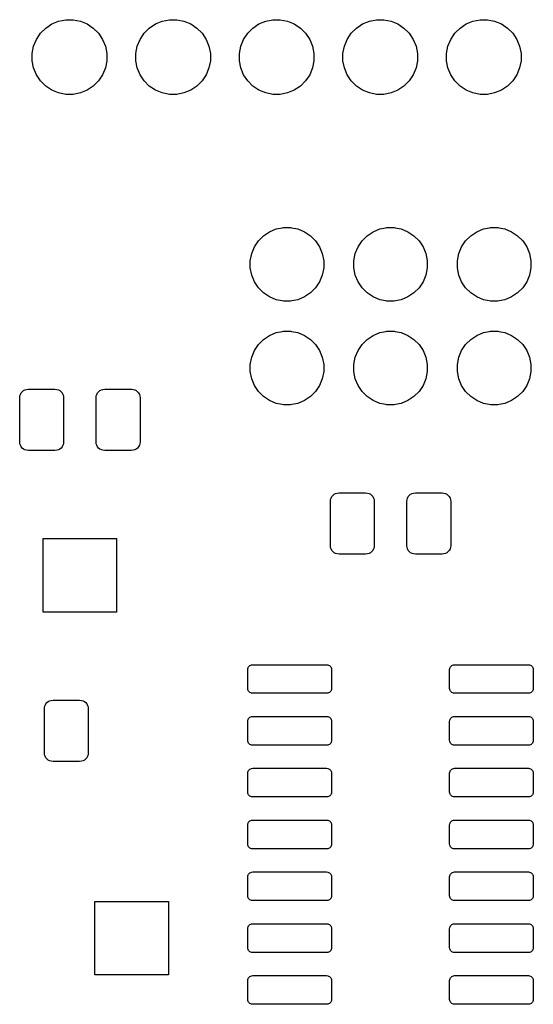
# Model space of a CAD drawing. Extents: x 4.66 to 8.46, y -5.32 to -3.29.
# Tile 4 of 10: x 5.59 to 6.09, y -4.26 to -3.31. Entities that reach past the tile are written whole.
import ezdxf

# ---------------------------------------------------------------- set-up
doc = ezdxf.new("R2010")
doc.units = 0
doc.header["$MEASUREMENT"] = 0
doc.layers.add('BLACK', color=7, linetype='CONTINUOUS')

msp = doc.modelspace()

# ---------------------------------------------------------------- linework, layer by layer
at = {"layer": 'BLACK', "linetype": 'CONTINUOUS'}
for p, q in [((5.6295, -3.31538), (5.63645, -3.31399)), ((5.63645, -3.31399), (5.64355, -3.31399)), ((5.64355, -3.31399), (5.6505, -3.31538)), ((5.7295, -3.31538), (5.73645, -3.31399)), ((5.73645, -3.31399), (5.74355, -3.31399)), ((5.74355, -3.31399), (5.7505, -3.31538)), ((5.8295, -3.31538), (5.83645, -3.31399)), ((5.83645, -3.31399), (5.84355, -3.31399)), ((5.84355, -3.31399), (5.8505, -3.31538)), ((5.9295, -3.31538), (5.93645, -3.31399)), ((5.93645, -3.31399), (5.94355, -3.31399)), ((5.94355, -3.31399), (5.9505, -3.31538)), ((6.0295, -3.31538), (6.03645, -3.31399)), ((6.03645, -3.31399), (6.04355, -3.31399)), ((6.04355, -3.31399), (6.0505, -3.31538)), ((5.61203, -3.32705), (5.61705, -3.32203)), ((5.61705, -3.32203), (5.62294, -3.31809)), ((5.62294, -3.31809), (5.6295, -3.31538)), ((5.6505, -3.31538), (5.65706, -3.31809)), ((5.65706, -3.31809), (5.66295, -3.32203)), ((5.66295, -3.32203), (5.66797, -3.32705)), ((5.71203, -3.32705), (5.71705, -3.32203)), ((5.71705, -3.32203), (5.72294, -3.31809)), ((5.72294, -3.31809), (5.7295, -3.31538)), ((5.7505, -3.31538), (5.75706, -3.31809)), ((5.75706, -3.31809), (5.76295, -3.32203)), ((5.76295, -3.32203), (5.76797, -3.32705)), ((5.81203, -3.32705), (5.81705, -3.32203)), ((5.81705, -3.32203), (5.82294, -3.31809)), ((5.82294, -3.31809), (5.8295, -3.31538)), ((5.8505, -3.31538), (5.85706, -3.31809)), ((5.85706, -3.31809), (5.86295, -3.32203)), ((5.86295, -3.32203), (5.86797, -3.32705)), ((5.91203, -3.32705), (5.91705, -3.32203)), ((5.91705, -3.32203), (5.92294, -3.31809)), ((5.92294, -3.31809), (5.9295, -3.31538)), ((5.9505, -3.31538), (5.95706, -3.31809)), ((5.95706, -3.31809), (5.96295, -3.32203)), ((5.96295, -3.32203), (5.96797, -3.32705)), ((6.01203, -3.32705), (6.01705, -3.32203)), ((6.01705, -3.32203), (6.02294, -3.31809)), ((6.02294, -3.31809), (6.0295, -3.31538)), ((6.0505, -3.31538), (6.05706, -3.31809)), ((6.05706, -3.31809), (6.06295, -3.32203)), ((6.06295, -3.32203), (6.06797, -3.32705)), ((5.60538, -3.3395), (5.60809, -3.33294)), ((5.60809, -3.33294), (5.61203, -3.32705)), ((5.66797, -3.32705), (5.67191, -3.33294)), ((5.67191, -3.33294), (5.67462, -3.3395)), ((5.70538, -3.3395), (5.70809, -3.33294)), ((5.70809, -3.33294), (5.71203, -3.32705)), ((5.76797, -3.32705), (5.77191, -3.33294)), ((5.77191, -3.33294), (5.77462, -3.3395)), ((5.80538, -3.3395), (5.80809, -3.33294)), ((5.80809, -3.33294), (5.81203, -3.32705)), ((5.86797, -3.32705), (5.87191, -3.33294)), ((5.87191, -3.33294), (5.87462, -3.3395)), ((5.90538, -3.3395), (5.90809, -3.33294)), ((5.90809, -3.33294), (5.91203, -3.32705)), ((5.96797, -3.32705), (5.97191, -3.33294)), ((5.97191, -3.33294), (5.97462, -3.3395)), ((6.00538, -3.3395), (6.00809, -3.33294)), ((6.00809, -3.33294), (6.01203, -3.32705)), ((6.06797, -3.32705), (6.07191, -3.33294)), ((6.07191, -3.33294), (6.07462, -3.3395)), ((5.60399, -3.34645), (5.60538, -3.3395)), ((5.67462, -3.3395), (5.67601, -3.34645)), ((5.70399, -3.34645), (5.70538, -3.3395)), ((5.77462, -3.3395), (5.77601, -3.34645)), ((5.80399, -3.34645), (5.80538, -3.3395)), ((5.87462, -3.3395), (5.87601, -3.34645)), ((5.90399, -3.34645), (5.90538, -3.3395)), ((5.97462, -3.3395), (5.97601, -3.34645)), ((6.00399, -3.34645), (6.00538, -3.3395)), ((6.07462, -3.3395), (6.07601, -3.34645)), ((5.60399, -3.35355), (5.60399, -3.34645)), ((5.67601, -3.34645), (5.67601, -3.35355)), ((5.70399, -3.35355), (5.70399, -3.34645)), ((5.77601, -3.34645), (5.77601, -3.35355)), ((5.80399, -3.35355), (5.80399, -3.34645)), ((5.87601, -3.34645), (5.87601, -3.35355)), ((5.90399, -3.35355), (5.90399, -3.34645)), ((5.97601, -3.34645), (5.97601, -3.35355)), ((6.00399, -3.35355), (6.00399, -3.34645)), ((6.07601, -3.34645), (6.07601, -3.35355)), ((5.60538, -3.3605), (5.60399, -3.35355)), ((5.60809, -3.36706), (5.60538, -3.3605)), ((5.67462, -3.3605), (5.67191, -3.36706)), ((5.67601, -3.35355), (5.67462, -3.3605)), ((5.70538, -3.3605), (5.70399, -3.35355)), ((5.70809, -3.36706), (5.70538, -3.3605)), ((5.77462, -3.3605), (5.77191, -3.36706)), ((5.77601, -3.35355), (5.77462, -3.3605)), ((5.80538, -3.3605), (5.80399, -3.35355)), ((5.80809, -3.36706), (5.80538, -3.3605)), ((5.87462, -3.3605), (5.87191, -3.36706)), ((5.87601, -3.35355), (5.87462, -3.3605)), ((5.90538, -3.3605), (5.90399, -3.35355)), ((5.90809, -3.36706), (5.90538, -3.3605)), ((5.97462, -3.3605), (5.97191, -3.36706)), ((5.97601, -3.35355), (5.97462, -3.3605)), ((6.00538, -3.3605), (6.00399, -3.35355)), ((6.00809, -3.36706), (6.00538, -3.3605)), ((6.07462, -3.3605), (6.07191, -3.36706)), ((6.07601, -3.35355), (6.07462, -3.3605)), ((5.61203, -3.37295), (5.60809, -3.36706)), ((5.67191, -3.36706), (5.66797, -3.37295)), ((5.71203, -3.37295), (5.70809, -3.36706)), ((5.77191, -3.36706), (5.76797, -3.37295)), ((5.81203, -3.37295), (5.80809, -3.36706)), ((5.87191, -3.36706), (5.86797, -3.37295)), ((5.91203, -3.37295), (5.90809, -3.36706)), ((5.97191, -3.36706), (5.96797, -3.37295)), ((6.01203, -3.37295), (6.00809, -3.36706)), ((6.07191, -3.36706), (6.06797, -3.37295)), ((5.61705, -3.37797), (5.61203, -3.37295)), ((5.62294, -3.38191), (5.61705, -3.37797)), ((5.66295, -3.37797), (5.65706, -3.38191)), ((5.66797, -3.37295), (5.66295, -3.37797)), ((5.71705, -3.37797), (5.71203, -3.37295)), ((5.72294, -3.38191), (5.71705, -3.37797)), ((5.76295, -3.37797), (5.75706, -3.38191)), ((5.76797, -3.37295), (5.76295, -3.37797)), ((5.81705, -3.37797), (5.81203, -3.37295)), ((5.82294, -3.38191), (5.81705, -3.37797)), ((5.86295, -3.37797), (5.85706, -3.38191)), ((5.86797, -3.37295), (5.86295, -3.37797)), ((5.91705, -3.37797), (5.91203, -3.37295)), ((5.92294, -3.38191), (5.91705, -3.37797)), ((5.96295, -3.37797), (5.95706, -3.38191)), ((5.96797, -3.37295), (5.96295, -3.37797)), ((6.01705, -3.37797), (6.01203, -3.37295)), ((6.02294, -3.38191), (6.01705, -3.37797)), ((6.06295, -3.37797), (6.05706, -3.38191)), ((6.06797, -3.37295), (6.06295, -3.37797)), ((5.6295, -3.38462), (5.62294, -3.38191)), ((5.63645, -3.38601), (5.6295, -3.38462)), ((5.64355, -3.38601), (5.63645, -3.38601)), ((5.6505, -3.38462), (5.64355, -3.38601)), ((5.65706, -3.38191), (5.6505, -3.38462)), ((5.7295, -3.38462), (5.72294, -3.38191)), ((5.73645, -3.38601), (5.7295, -3.38462)), ((5.74355, -3.38601), (5.73645, -3.38601)), ((5.7505, -3.38462), (5.74355, -3.38601)), ((5.75706, -3.38191), (5.7505, -3.38462)), ((5.8295, -3.38462), (5.82294, -3.38191)), ((5.83645, -3.38601), (5.8295, -3.38462)), ((5.84355, -3.38601), (5.83645, -3.38601)), ((5.8505, -3.38462), (5.84355, -3.38601)), ((5.85706, -3.38191), (5.8505, -3.38462)), ((5.9295, -3.38462), (5.92294, -3.38191)), ((5.93645, -3.38601), (5.9295, -3.38462)), ((5.94355, -3.38601), (5.93645, -3.38601)), ((5.9505, -3.38462), (5.94355, -3.38601)), ((5.95706, -3.38191), (5.9505, -3.38462)), ((6.0295, -3.38462), (6.02294, -3.38191)), ((6.03645, -3.38601), (6.0295, -3.38462)), ((6.04355, -3.38601), (6.03645, -3.38601)), ((6.0505, -3.38462), (6.04355, -3.38601)), ((6.05706, -3.38191), (6.0505, -3.38462)), ((5.82245, -3.52739), (5.82739, -3.52245)), ((5.82739, -3.52245), (5.8332, -3.51856)), ((5.8332, -3.51856), (5.83965, -3.51589)), ((5.83965, -3.51589), (5.84553, -3.51472)), ((5.84553, -3.51472), (5.84651, -3.51453)), ((5.84651, -3.51453), (5.85349, -3.51453)), ((5.85349, -3.51453), (5.85447, -3.51472)), ((5.85447, -3.51472), (5.86035, -3.51589)), ((5.86035, -3.51589), (5.8668, -3.51856)), ((5.8668, -3.51856), (5.87261, -3.52245)), ((5.87261, -3.52245), (5.87755, -3.52739)), ((5.92245, -3.52739), (5.92739, -3.52245)), ((5.92739, -3.52245), (5.9332, -3.51856)), ((5.9332, -3.51856), (5.93965, -3.51589)), ((5.93965, -3.51589), (5.94553, -3.51472)), ((5.94553, -3.51472), (5.94651, -3.51453)), ((5.94651, -3.51453), (5.95349, -3.51453)), ((5.95349, -3.51453), (5.95447, -3.51472)), ((5.95447, -3.51472), (5.96035, -3.51589)), ((5.96035, -3.51589), (5.9668, -3.51856)), ((5.9668, -3.51856), (5.97261, -3.52245)), ((5.97261, -3.52245), (5.97755, -3.52739)), ((6.02245, -3.52739), (6.02739, -3.52245)), ((6.02739, -3.52245), (6.0332, -3.51856)), ((6.0332, -3.51856), (6.03965, -3.51589)), ((6.03965, -3.51589), (6.04553, -3.51472)), ((6.04553, -3.51472), (6.04651, -3.51453)), ((6.04651, -3.51453), (6.05349, -3.51453)), ((6.05349, -3.51453), (6.05447, -3.51472)), ((6.05447, -3.51472), (6.06035, -3.51589)), ((6.06035, -3.51589), (6.0668, -3.51856)), ((6.0668, -3.51856), (6.07261, -3.52245)), ((6.07261, -3.52245), (6.07755, -3.52739)), ((5.81589, -3.53965), (5.81856, -3.5332)), ((5.81856, -3.5332), (5.82245, -3.52739)), ((5.87755, -3.52739), (5.88144, -3.5332)), ((5.88144, -3.5332), (5.88411, -3.53965)), ((5.91589, -3.53965), (5.91856, -3.5332)), ((5.91856, -3.5332), (5.92245, -3.52739)), ((5.97755, -3.52739), (5.98144, -3.5332)), ((5.98144, -3.5332), (5.98411, -3.53965)), ((6.01589, -3.53965), (6.01856, -3.5332)), ((6.01856, -3.5332), (6.02245, -3.52739)), ((6.07755, -3.52739), (6.08144, -3.5332)), ((6.08144, -3.5332), (6.08411, -3.53965)), ((5.81453, -3.54651), (5.81589, -3.53965)), ((5.88411, -3.53965), (5.88547, -3.54651)), ((5.91453, -3.54651), (5.91589, -3.53965)), ((5.98411, -3.53965), (5.98547, -3.54651)), ((6.01453, -3.54651), (6.01589, -3.53965)), ((6.08411, -3.53965), (6.08547, -3.54651)), ((5.81453, -3.55349), (5.81453, -3.54651)), ((5.88547, -3.54651), (5.88547, -3.55349)), ((5.91453, -3.55349), (5.91453, -3.54651)), ((5.98547, -3.54651), (5.98547, -3.55349)), ((6.01453, -3.55349), (6.01453, -3.54651)), ((6.08547, -3.54651), (6.08547, -3.55349)), ((5.81589, -3.56035), (5.81453, -3.55349)), ((5.81856, -3.5668), (5.81589, -3.56035)), ((5.88411, -3.56035), (5.88144, -3.5668)), ((5.88547, -3.55349), (5.88411, -3.56035)), ((5.91589, -3.56035), (5.91453, -3.55349)), ((5.91856, -3.5668), (5.91589, -3.56035)), ((5.98411, -3.56035), (5.98144, -3.5668)), ((5.98547, -3.55349), (5.98411, -3.56035)), ((6.01589, -3.56035), (6.01453, -3.55349)), ((6.01856, -3.5668), (6.01589, -3.56035)), ((6.08411, -3.56035), (6.08144, -3.5668)), ((6.08547, -3.55349), (6.08411, -3.56035)), ((5.82245, -3.57261), (5.81856, -3.5668)), ((5.88144, -3.5668), (5.87755, -3.57261)), ((5.92245, -3.57261), (5.91856, -3.5668)), ((5.98144, -3.5668), (5.97755, -3.57261)), ((6.02245, -3.57261), (6.01856, -3.5668)), ((6.08144, -3.5668), (6.07755, -3.57261)), ((5.82739, -3.57755), (5.82245, -3.57261)), ((5.8332, -3.58144), (5.82739, -3.57755)), ((5.87261, -3.57755), (5.8668, -3.58144)), ((5.87755, -3.57261), (5.87261, -3.57755)), ((5.92739, -3.57755), (5.92245, -3.57261)), ((5.9332, -3.58144), (5.92739, -3.57755)), ((5.97261, -3.57755), (5.9668, -3.58144)), ((5.97755, -3.57261), (5.97261, -3.57755)), ((6.02739, -3.57755), (6.02245, -3.57261)), ((6.0332, -3.58144), (6.02739, -3.57755)), ((6.07261, -3.57755), (6.0668, -3.58144)), ((6.07755, -3.57261), (6.07261, -3.57755)), ((5.83965, -3.58411), (5.8332, -3.58144)), ((5.8453, -3.58523), (5.83965, -3.58411)), ((5.84651, -3.58547), (5.8453, -3.58523)), ((5.85349, -3.58547), (5.84651, -3.58547)), ((5.8547, -3.58523), (5.85349, -3.58547)), ((5.86035, -3.58411), (5.8547, -3.58523)), ((5.8668, -3.58144), (5.86035, -3.58411)), ((5.93965, -3.58411), (5.9332, -3.58144)), ((5.9453, -3.58523), (5.93965, -3.58411)), ((5.94651, -3.58547), (5.9453, -3.58523)), ((5.95349, -3.58547), (5.94651, -3.58547)), ((5.9547, -3.58523), (5.95349, -3.58547)), ((5.96035, -3.58411), (5.9547, -3.58523)), ((5.9668, -3.58144), (5.96035, -3.58411)), ((6.03965, -3.58411), (6.0332, -3.58144)), ((6.0453, -3.58523), (6.03965, -3.58411)), ((6.04651, -3.58547), (6.0453, -3.58523)), ((6.05349, -3.58547), (6.04651, -3.58547)), ((6.0547, -3.58523), (6.05349, -3.58547)), ((6.06035, -3.58411), (6.0547, -3.58523)), ((6.0668, -3.58144), (6.06035, -3.58411)), ((5.82739, -3.62245), (5.8332, -3.61856)), ((5.8332, -3.61856), (5.83965, -3.61589)), ((5.83965, -3.61589), (5.84553, -3.61472)), ((5.84553, -3.61472), (5.84651, -3.61453)), ((5.84651, -3.61453), (5.85349, -3.61453)), ((5.85349, -3.61453), (5.85447, -3.61472)), ((5.85447, -3.61472), (5.86035, -3.61589)), ((5.86035, -3.61589), (5.8668, -3.61856)), ((5.8668, -3.61856), (5.87261, -3.62245)), ((5.92739, -3.62245), (5.9332, -3.61856)), ((5.9332, -3.61856), (5.93965, -3.61589)), ((5.93965, -3.61589), (5.94553, -3.61472)), ((5.94553, -3.61472), (5.94651, -3.61453)), ((5.94651, -3.61453), (5.95349, -3.61453)), ((5.95349, -3.61453), (5.95447, -3.61472)), ((5.95447, -3.61472), (5.96035, -3.61589)), ((5.96035, -3.61589), (5.9668, -3.61856)), ((5.9668, -3.61856), (5.97261, -3.62245)), ((6.02739, -3.62245), (6.0332, -3.61856)), ((6.0332, -3.61856), (6.03965, -3.61589)), ((6.03965, -3.61589), (6.04553, -3.61472)), ((6.04553, -3.61472), (6.04651, -3.61453)), ((6.04651, -3.61453), (6.05349, -3.61453)), ((6.05349, -3.61453), (6.05447, -3.61472)), ((6.05447, -3.61472), (6.06035, -3.61589)), ((6.06035, -3.61589), (6.0668, -3.61856)), ((6.0668, -3.61856), (6.07261, -3.62245)), ((5.81856, -3.6332), (5.82245, -3.62739)), ((5.82245, -3.62739), (5.82739, -3.62245)), ((5.87261, -3.62245), (5.87755, -3.62739)), ((5.87755, -3.62739), (5.88144, -3.6332)), ((5.91856, -3.6332), (5.92245, -3.62739)), ((5.92245, -3.62739), (5.92739, -3.62245)), ((5.97261, -3.62245), (5.97755, -3.62739)), ((5.97755, -3.62739), (5.98144, -3.6332)), ((6.01856, -3.6332), (6.02245, -3.62739)), ((6.02245, -3.62739), (6.02739, -3.62245)), ((6.07261, -3.62245), (6.07755, -3.62739)), ((6.07755, -3.62739), (6.08144, -3.6332)), ((5.81589, -3.63965), (5.81856, -3.6332)), ((5.88144, -3.6332), (5.88411, -3.63965)), ((5.91589, -3.63965), (5.91856, -3.6332)), ((5.98144, -3.6332), (5.98411, -3.63965)), ((6.01589, -3.63965), (6.01856, -3.6332)), ((6.08144, -3.6332), (6.08411, -3.63965)), ((5.81453, -3.64651), (5.81589, -3.63965)), ((5.81453, -3.65349), (5.81453, -3.64651)), ((5.88411, -3.63965), (5.88547, -3.64651)), ((5.88547, -3.64651), (5.88547, -3.65349)), ((5.91453, -3.64651), (5.91589, -3.63965)), ((5.91453, -3.65349), (5.91453, -3.64651)), ((5.98411, -3.63965), (5.98547, -3.64651)), ((5.98547, -3.64651), (5.98547, -3.65349)), ((6.01453, -3.64651), (6.01589, -3.63965)), ((6.01453, -3.65349), (6.01453, -3.64651)), ((6.08411, -3.63965), (6.08547, -3.64651)), ((6.08547, -3.64651), (6.08547, -3.65349)), ((5.81589, -3.66035), (5.81453, -3.65349)), ((5.88547, -3.65349), (5.88411, -3.66035)), ((5.91589, -3.66035), (5.91453, -3.65349)), ((5.98547, -3.65349), (5.98411, -3.66035)), ((6.01589, -3.66035), (6.01453, -3.65349)), ((6.08547, -3.65349), (6.08411, -3.66035)), ((5.81856, -3.6668), (5.81589, -3.66035)), ((5.88411, -3.66035), (5.88144, -3.6668)), ((5.91856, -3.6668), (5.91589, -3.66035)), ((5.98411, -3.66035), (5.98144, -3.6668)), ((6.01856, -3.6668), (6.01589, -3.66035)), ((6.08411, -3.66035), (6.08144, -3.6668)), ((5.59207, -3.67699), (5.59253, -3.67547)), ((5.59253, -3.67547), (5.59328, -3.67406)), ((5.59328, -3.67406), (5.59429, -3.67283)), ((5.59429, -3.67283), (5.59552, -3.67182)), ((5.59552, -3.67182), (5.59692, -3.67107)), ((5.59692, -3.67107), (5.59845, -3.67061)), ((5.59845, -3.67061), (5.60027, -3.67043)), ((5.60027, -3.67043), (5.62591, -3.67043)), ((5.62591, -3.67043), (5.62773, -3.67061)), ((5.62773, -3.67061), (5.62926, -3.67107)), ((5.62926, -3.67107), (5.63066, -3.67182)), ((5.63066, -3.67182), (5.63189, -3.67283)), ((5.63189, -3.67283), (5.6329, -3.67406)), ((5.6329, -3.67406), (5.63365, -3.67547)), ((5.63365, -3.67547), (5.63411, -3.67699)), ((5.66589, -3.67699), (5.66635, -3.67547)), ((5.66635, -3.67547), (5.6671, -3.67406)), ((5.6671, -3.67406), (5.66811, -3.67283)), ((5.66811, -3.67283), (5.66934, -3.67182)), ((5.66934, -3.67182), (5.67074, -3.67107)), ((5.67074, -3.67107), (5.67227, -3.67061)), ((5.67227, -3.67061), (5.67409, -3.67043)), ((5.67409, -3.67043), (5.69973, -3.67043)), ((5.69973, -3.67043), (5.70155, -3.67061)), ((5.70155, -3.67061), (5.70308, -3.67107)), ((5.70308, -3.67107), (5.70448, -3.67182)), ((5.70448, -3.67182), (5.70571, -3.67283)), ((5.70571, -3.67283), (5.70672, -3.67406)), ((5.70672, -3.67406), (5.70747, -3.67547)), ((5.70747, -3.67547), (5.70793, -3.67699)), ((5.82245, -3.67261), (5.81856, -3.6668)), ((5.82739, -3.67755), (5.82245, -3.67261)), ((5.87755, -3.67261), (5.87261, -3.67755)), ((5.88144, -3.6668), (5.87755, -3.67261)), ((5.92245, -3.67261), (5.91856, -3.6668)), ((5.92739, -3.67755), (5.92245, -3.67261)), ((5.97755, -3.67261), (5.97261, -3.67755)), ((5.98144, -3.6668), (5.97755, -3.67261)), ((6.02245, -3.67261), (6.01856, -3.6668)), ((6.02739, -3.67755), (6.02245, -3.67261)), ((6.07755, -3.67261), (6.07261, -3.67755)), ((6.08144, -3.6668), (6.07755, -3.67261)), ((5.59189, -3.67881), (5.59207, -3.67699)), ((5.59189, -3.72119), (5.59189, -3.67881)), ((5.63411, -3.67699), (5.63429, -3.67881)), ((5.63429, -3.67881), (5.63429, -3.72119)), ((5.66571, -3.67881), (5.66589, -3.67699)), ((5.66571, -3.72119), (5.66571, -3.67881)), ((5.70793, -3.67699), (5.70811, -3.67881)), ((5.70811, -3.67881), (5.70811, -3.72119)), ((5.8332, -3.68144), (5.82739, -3.67755)), ((5.83965, -3.68411), (5.8332, -3.68144)), ((5.8453, -3.68523), (5.83965, -3.68411)), ((5.84651, -3.68547), (5.8453, -3.68523)), ((5.8547, -3.68523), (5.85349, -3.68547)), ((5.86035, -3.68411), (5.8547, -3.68523)), ((5.8668, -3.68144), (5.86035, -3.68411)), ((5.87261, -3.67755), (5.8668, -3.68144)), ((5.9332, -3.68144), (5.92739, -3.67755)), ((5.93965, -3.68411), (5.9332, -3.68144)), ((5.9453, -3.68523), (5.93965, -3.68411)), ((5.94651, -3.68547), (5.9453, -3.68523)), ((5.9547, -3.68523), (5.95349, -3.68547)), ((5.96035, -3.68411), (5.9547, -3.68523)), ((5.9668, -3.68144), (5.96035, -3.68411)), ((5.97261, -3.67755), (5.9668, -3.68144)), ((6.0332, -3.68144), (6.02739, -3.67755)), ((6.03965, -3.68411), (6.0332, -3.68144)), ((6.0453, -3.68523), (6.03965, -3.68411)), ((6.04651, -3.68547), (6.0453, -3.68523)), ((6.0547, -3.68523), (6.05349, -3.68547)), ((6.06035, -3.68411), (6.0547, -3.68523)), ((6.0668, -3.68144), (6.06035, -3.68411)), ((6.07261, -3.67755), (6.0668, -3.68144)), ((5.85349, -3.68547), (5.84651, -3.68547)), ((5.95349, -3.68547), (5.94651, -3.68547)), ((6.05349, -3.68547), (6.04651, -3.68547)), ((5.59207, -3.72301), (5.59189, -3.72119)), ((5.59253, -3.72453), (5.59207, -3.72301)), ((5.63411, -3.72301), (5.63365, -3.72453)), ((5.63429, -3.72119), (5.63411, -3.72301)), ((5.66589, -3.72301), (5.66571, -3.72119)), ((5.66635, -3.72453), (5.66589, -3.72301)), ((5.70793, -3.72301), (5.70747, -3.72453)), ((5.70811, -3.72119), (5.70793, -3.72301)), ((5.59328, -3.72594), (5.59253, -3.72453)), ((5.59429, -3.72717), (5.59328, -3.72594)), ((5.59552, -3.72818), (5.59429, -3.72717)), ((5.59692, -3.72893), (5.59552, -3.72818)), ((5.59845, -3.72939), (5.59692, -3.72893)), ((5.60027, -3.72957), (5.59845, -3.72939)), ((5.62591, -3.72957), (5.60027, -3.72957)), ((5.62773, -3.72939), (5.62591, -3.72957)), ((5.62926, -3.72893), (5.62773, -3.72939)), ((5.63066, -3.72818), (5.62926, -3.72893)), ((5.63189, -3.72717), (5.63066, -3.72818)), ((5.6329, -3.72594), (5.63189, -3.72717)), ((5.63365, -3.72453), (5.6329, -3.72594)), ((5.6671, -3.72594), (5.66635, -3.72453)), ((5.66811, -3.72717), (5.6671, -3.72594)), ((5.66934, -3.72818), (5.66811, -3.72717)), ((5.67074, -3.72893), (5.66934, -3.72818)), ((5.67227, -3.72939), (5.67074, -3.72893)), ((5.67409, -3.72957), (5.67227, -3.72939)), ((5.69973, -3.72957), (5.67409, -3.72957)), ((5.70155, -3.72939), (5.69973, -3.72957)), ((5.70308, -3.72893), (5.70155, -3.72939)), ((5.70448, -3.72818), (5.70308, -3.72893)), ((5.70571, -3.72717), (5.70448, -3.72818)), ((5.70672, -3.72594), (5.70571, -3.72717)), ((5.70747, -3.72453), (5.70672, -3.72594)), ((5.89692, -3.77107), (5.89845, -3.77061)), ((5.89845, -3.77061), (5.90027, -3.77043)), ((5.90027, -3.77043), (5.92591, -3.77043)), ((5.92591, -3.77043), (5.92773, -3.77061)), ((5.92773, -3.77061), (5.92926, -3.77107)), ((5.97074, -3.77107), (5.97227, -3.77061)), ((5.97227, -3.77061), (5.97409, -3.77043)), ((5.97409, -3.77043), (5.99973, -3.77043)), ((5.99973, -3.77043), (6.00155, -3.77061)), ((6.00155, -3.77061), (6.00308, -3.77107)), ((5.89189, -3.77881), (5.89207, -3.77699)), ((5.89189, -3.82119), (5.89189, -3.77881)), ((5.89207, -3.77699), (5.89253, -3.77547)), ((5.89253, -3.77547), (5.89328, -3.77406)), ((5.89328, -3.77406), (5.89429, -3.77283)), ((5.89429, -3.77283), (5.89552, -3.77182)), ((5.89552, -3.77182), (5.89692, -3.77107)), ((5.92926, -3.77107), (5.93066, -3.77182)), ((5.93066, -3.77182), (5.93189, -3.77283)), ((5.93189, -3.77283), (5.9329, -3.77406)), ((5.9329, -3.77406), (5.93365, -3.77547)), ((5.93365, -3.77547), (5.93411, -3.77699)), ((5.93411, -3.77699), (5.93429, -3.77881)), ((5.93429, -3.77881), (5.93429, -3.82119)), ((5.96571, -3.77881), (5.96589, -3.77699)), ((5.96571, -3.82119), (5.96571, -3.77881)), ((5.96589, -3.77699), (5.96635, -3.77547)), ((5.96635, -3.77547), (5.9671, -3.77406)), ((5.9671, -3.77406), (5.96811, -3.77283)), ((5.96811, -3.77283), (5.96934, -3.77182)), ((5.96934, -3.77182), (5.97074, -3.77107)), ((6.00308, -3.77107), (6.00448, -3.77182)), ((6.00448, -3.77182), (6.00571, -3.77283)), ((6.00571, -3.77283), (6.00672, -3.77406)), ((6.00672, -3.77406), (6.00747, -3.77547)), ((6.00747, -3.77547), (6.00793, -3.77699)), ((6.00793, -3.77699), (6.00811, -3.77881)), ((6.00811, -3.77881), (6.00811, -3.82119)), ((5.61453, -3.88547), (5.61453, -3.81453)), ((5.61453, -3.81453), (5.68547, -3.81453)), ((5.68547, -3.81453), (5.68547, -3.88547)), ((5.89207, -3.82301), (5.89189, -3.82119)), ((5.89253, -3.82453), (5.89207, -3.82301)), ((5.89328, -3.82594), (5.89253, -3.82453)), ((5.89429, -3.82717), (5.89328, -3.82594)), ((5.89552, -3.82818), (5.89429, -3.82717)), ((5.93189, -3.82717), (5.93066, -3.82818)), ((5.9329, -3.82594), (5.93189, -3.82717)), ((5.93365, -3.82453), (5.9329, -3.82594)), ((5.93411, -3.82301), (5.93365, -3.82453)), ((5.93429, -3.82119), (5.93411, -3.82301)), ((5.96589, -3.82301), (5.96571, -3.82119)), ((5.96635, -3.82453), (5.96589, -3.82301)), ((5.9671, -3.82594), (5.96635, -3.82453)), ((5.96811, -3.82717), (5.9671, -3.82594)), ((5.96934, -3.82818), (5.96811, -3.82717)), ((6.00571, -3.82717), (6.00448, -3.82818)), ((6.00672, -3.82594), (6.00571, -3.82717)), ((6.00747, -3.82453), (6.00672, -3.82594)), ((6.00793, -3.82301), (6.00747, -3.82453)), ((6.00811, -3.82119), (6.00793, -3.82301)), ((5.89692, -3.82893), (5.89552, -3.82818)), ((5.89845, -3.82939), (5.89692, -3.82893)), ((5.90027, -3.82957), (5.89845, -3.82939)), ((5.92591, -3.82957), (5.90027, -3.82957)), ((5.92773, -3.82939), (5.92591, -3.82957)), ((5.92926, -3.82893), (5.92773, -3.82939)), ((5.93066, -3.82818), (5.92926, -3.82893)), ((5.97074, -3.82893), (5.96934, -3.82818)), ((5.97227, -3.82939), (5.97074, -3.82893)), ((5.97409, -3.82957), (5.97227, -3.82939)), ((5.99973, -3.82957), (5.97409, -3.82957)), ((6.00155, -3.82939), (5.99973, -3.82957)), ((6.00308, -3.82893), (6.00155, -3.82939)), ((6.00448, -3.82818), (6.00308, -3.82893)), ((5.68547, -3.88547), (5.61453, -3.88547)), ((5.81217, -3.94087), (5.81227, -3.93977)), ((5.81217, -3.95913), (5.81217, -3.94087)), ((5.81227, -3.93977), (5.81253, -3.93894)), ((5.81253, -3.93894), (5.81293, -3.93817)), ((5.81293, -3.93817), (5.81349, -3.9375)), ((5.81349, -3.9375), (5.81416, -3.93695)), ((5.81416, -3.93695), (5.81492, -3.93654)), ((5.81492, -3.93654), (5.81575, -3.93629)), ((5.81575, -3.93629), (5.81686, -3.93618)), ((5.81686, -3.93618), (5.88826, -3.93618)), ((5.88826, -3.93618), (5.88937, -3.93629)), ((5.88937, -3.93629), (5.8902, -3.93654)), ((5.8902, -3.93654), (5.89096, -3.93695)), ((5.89096, -3.93695), (5.89163, -3.9375)), ((5.89163, -3.9375), (5.89218, -3.93817)), ((5.89218, -3.93817), (5.89259, -3.93894)), ((5.89259, -3.93894), (5.89284, -3.93977)), ((5.89284, -3.93977), (5.89295, -3.94087)), ((5.89295, -3.94087), (5.89295, -3.95913)), ((6.00705, -3.94087), (6.00716, -3.93977)), ((6.00705, -3.95913), (6.00705, -3.94087)), ((6.00716, -3.93977), (6.00741, -3.93894)), ((6.00741, -3.93894), (6.00782, -3.93817)), ((6.00782, -3.93817), (6.00837, -3.9375)), ((6.00837, -3.9375), (6.00904, -3.93695)), ((6.00904, -3.93695), (6.0098, -3.93654)), ((6.0098, -3.93654), (6.01063, -3.93629)), ((6.01063, -3.93629), (6.01174, -3.93618)), ((6.01174, -3.93618), (6.08314, -3.93618)), ((6.08314, -3.93618), (6.08425, -3.93629)), ((6.08425, -3.93629), (6.08508, -3.93654)), ((6.08508, -3.93654), (6.08584, -3.93695)), ((6.08584, -3.93695), (6.08651, -3.9375)), ((6.08651, -3.9375), (6.08707, -3.93817)), ((6.08707, -3.93817), (6.08747, -3.93894)), ((6.08747, -3.93894), (6.08773, -3.93977)), ((6.08773, -3.93977), (6.08783, -3.94087)), ((6.08783, -3.94087), (6.08783, -3.95913)), ((5.81227, -3.96023), (5.81217, -3.95913)), ((5.81253, -3.96106), (5.81227, -3.96023)), ((5.89284, -3.96023), (5.89259, -3.96106)), ((5.89295, -3.95913), (5.89284, -3.96023)), ((6.00716, -3.96023), (6.00705, -3.95913)), ((6.00741, -3.96106), (6.00716, -3.96023)), ((6.08773, -3.96023), (6.08747, -3.96106)), ((6.08783, -3.95913), (6.08773, -3.96023)), ((5.81293, -3.96183), (5.81253, -3.96106)), ((5.81349, -3.9625), (5.81293, -3.96183)), ((5.81416, -3.96305), (5.81349, -3.9625)), ((5.81492, -3.96346), (5.81416, -3.96305)), ((5.81575, -3.96371), (5.81492, -3.96346)), ((5.81686, -3.96382), (5.81575, -3.96371)), ((5.88826, -3.96382), (5.81686, -3.96382)), ((5.88937, -3.96371), (5.88826, -3.96382)), ((5.8902, -3.96346), (5.88937, -3.96371)), ((5.89096, -3.96305), (5.8902, -3.96346)), ((5.89163, -3.9625), (5.89096, -3.96305)), ((5.89218, -3.96183), (5.89163, -3.9625)), ((5.89259, -3.96106), (5.89218, -3.96183)), ((6.00782, -3.96183), (6.00741, -3.96106)), ((6.00837, -3.9625), (6.00782, -3.96183)), ((6.00904, -3.96305), (6.00837, -3.9625)), ((6.0098, -3.96346), (6.00904, -3.96305)), ((6.01063, -3.96371), (6.0098, -3.96346)), ((6.01174, -3.96382), (6.01063, -3.96371)), ((6.08314, -3.96382), (6.01174, -3.96382)), ((6.08425, -3.96371), (6.08314, -3.96382)), ((6.08508, -3.96346), (6.08425, -3.96371)), ((6.08584, -3.96305), (6.08508, -3.96346)), ((6.08651, -3.9625), (6.08584, -3.96305)), ((6.08707, -3.96183), (6.08651, -3.9625)), ((6.08747, -3.96106), (6.08707, -3.96183)), ((5.61571, -3.97881), (5.61589, -3.97699)), ((5.61571, -4.02119), (5.61571, -3.97881)), ((5.61589, -3.97699), (5.61635, -3.97547)), ((5.61635, -3.97547), (5.6171, -3.97406)), ((5.6171, -3.97406), (5.61811, -3.97283)), ((5.61811, -3.97283), (5.61934, -3.97182)), ((5.61934, -3.97182), (5.62074, -3.97107)), ((5.62074, -3.97107), (5.62227, -3.97061)), ((5.62227, -3.97061), (5.62409, -3.97043)), ((5.62409, -3.97043), (5.64973, -3.97043)), ((5.64973, -3.97043), (5.65155, -3.97061)), ((5.65155, -3.97061), (5.65308, -3.97107)), ((5.65308, -3.97107), (5.65448, -3.97182)), ((5.65448, -3.97182), (5.65571, -3.97283)), ((5.65571, -3.97283), (5.65672, -3.97406)), ((5.65672, -3.97406), (5.65747, -3.97547)), ((5.65747, -3.97547), (5.65793, -3.97699)), ((5.65793, -3.97699), (5.65811, -3.97881)), ((5.65811, -3.97881), (5.65811, -4.02119)), ((5.81227, -3.98977), (5.81253, -3.98894)), ((5.81253, -3.98894), (5.81293, -3.98817)), ((5.81293, -3.98817), (5.81349, -3.9875)), ((5.81349, -3.9875), (5.81416, -3.98695)), ((5.81416, -3.98695), (5.81492, -3.98654)), ((5.81492, -3.98654), (5.81575, -3.98629)), ((5.81575, -3.98629), (5.81686, -3.98618)), ((5.81686, -3.98618), (5.88826, -3.98618)), ((5.88826, -3.98618), (5.88937, -3.98629)), ((5.88937, -3.98629), (5.8902, -3.98654)), ((5.8902, -3.98654), (5.89096, -3.98695)), ((5.89096, -3.98695), (5.89163, -3.9875)), ((5.89163, -3.9875), (5.89218, -3.98817)), ((5.89218, -3.98817), (5.89259, -3.98894)), ((5.89259, -3.98894), (5.89284, -3.98977)), ((6.00716, -3.98977), (6.00741, -3.98894)), ((6.00741, -3.98894), (6.00782, -3.98817)), ((6.00782, -3.98817), (6.00837, -3.9875)), ((6.00837, -3.9875), (6.00904, -3.98695)), ((6.00904, -3.98695), (6.0098, -3.98654)), ((6.0098, -3.98654), (6.01063, -3.98629)), ((6.01063, -3.98629), (6.01174, -3.98618)), ((6.01174, -3.98618), (6.08314, -3.98618)), ((6.08314, -3.98618), (6.08425, -3.98629)), ((6.08425, -3.98629), (6.08508, -3.98654)), ((6.08508, -3.98654), (6.08584, -3.98695)), ((6.08584, -3.98695), (6.08651, -3.9875)), ((6.08651, -3.9875), (6.08707, -3.98817)), ((6.08707, -3.98817), (6.08747, -3.98894)), ((6.08747, -3.98894), (6.08773, -3.98977)), ((5.81217, -3.99087), (5.81227, -3.98977)), ((5.81217, -4.00913), (5.81217, -3.99087)), ((5.89284, -3.98977), (5.89295, -3.99087)), ((5.89295, -3.99087), (5.89295, -4.00913)), ((6.00705, -3.99087), (6.00716, -3.98977)), ((6.00705, -4.00913), (6.00705, -3.99087)), ((6.08773, -3.98977), (6.08783, -3.99087)), ((6.08783, -3.99087), (6.08783, -4.00913)), ((5.81227, -4.01023), (5.81217, -4.00913)), ((5.81253, -4.01106), (5.81227, -4.01023)), ((5.81293, -4.01183), (5.81253, -4.01106)), ((5.81349, -4.0125), (5.81293, -4.01183)), ((5.81416, -4.01305), (5.81349, -4.0125)), ((5.81492, -4.01346), (5.81416, -4.01305)), ((5.81575, -4.01371), (5.81492, -4.01346)), ((5.81686, -4.01382), (5.81575, -4.01371)), ((5.88826, -4.01382), (5.81686, -4.01382)), ((5.88937, -4.01371), (5.88826, -4.01382)), ((5.8902, -4.01346), (5.88937, -4.01371)), ((5.89096, -4.01305), (5.8902, -4.01346)), ((5.89163, -4.0125), (5.89096, -4.01305)), ((5.89218, -4.01183), (5.89163, -4.0125)), ((5.89259, -4.01106), (5.89218, -4.01183)), ((5.89284, -4.01023), (5.89259, -4.01106)), ((5.89295, -4.00913), (5.89284, -4.01023)), ((6.00716, -4.01023), (6.00705, -4.00913)), ((6.00741, -4.01106), (6.00716, -4.01023)), ((6.00782, -4.01183), (6.00741, -4.01106)), ((6.00837, -4.0125), (6.00782, -4.01183)), ((6.00904, -4.01305), (6.00837, -4.0125)), ((6.0098, -4.01346), (6.00904, -4.01305)), ((6.01063, -4.01371), (6.0098, -4.01346)), ((6.01174, -4.01382), (6.01063, -4.01371)), ((6.08314, -4.01382), (6.01174, -4.01382)), ((6.08425, -4.01371), (6.08314, -4.01382)), ((6.08508, -4.01346), (6.08425, -4.01371)), ((6.08584, -4.01305), (6.08508, -4.01346)), ((6.08651, -4.0125), (6.08584, -4.01305)), ((6.08707, -4.01183), (6.08651, -4.0125)), ((6.08747, -4.01106), (6.08707, -4.01183)), ((6.08773, -4.01023), (6.08747, -4.01106)), ((6.08783, -4.00913), (6.08773, -4.01023)), ((5.61589, -4.02301), (5.61571, -4.02119)), ((5.61635, -4.02453), (5.61589, -4.02301)), ((5.6171, -4.02594), (5.61635, -4.02453)), ((5.61811, -4.02717), (5.6171, -4.02594)), ((5.61934, -4.02818), (5.61811, -4.02717)), ((5.65571, -4.02717), (5.65448, -4.02818)), ((5.65672, -4.02594), (5.65571, -4.02717)), ((5.65747, -4.02453), (5.65672, -4.02594)), ((5.65793, -4.02301), (5.65747, -4.02453)), ((5.65811, -4.02119), (5.65793, -4.02301)), ((5.62074, -4.02893), (5.61934, -4.02818)), ((5.62227, -4.02939), (5.62074, -4.02893)), ((5.62409, -4.02957), (5.62227, -4.02939)), ((5.64973, -4.02957), (5.62409, -4.02957)), ((5.65155, -4.02939), (5.64973, -4.02957)), ((5.65308, -4.02893), (5.65155, -4.02939)), ((5.65448, -4.02818), (5.65308, -4.02893)), ((5.81416, -4.03695), (5.81492, -4.03654)), ((5.81492, -4.03654), (5.81575, -4.03629)), ((5.81575, -4.03629), (5.81686, -4.03618)), ((5.81686, -4.03618), (5.88826, -4.03618)), ((5.88826, -4.03618), (5.88937, -4.03629)), ((5.88937, -4.03629), (5.8902, -4.03654)), ((5.8902, -4.03654), (5.89096, -4.03695)), ((6.00904, -4.03695), (6.0098, -4.03654)), ((6.0098, -4.03654), (6.01063, -4.03629)), ((6.01063, -4.03629), (6.01174, -4.03618)), ((6.01174, -4.03618), (6.08314, -4.03618)), ((6.08314, -4.03618), (6.08425, -4.03629)), ((6.08425, -4.03629), (6.08508, -4.03654)), ((6.08508, -4.03654), (6.08584, -4.03695)), ((5.81217, -4.04087), (5.81227, -4.03977)), ((5.81217, -4.05913), (5.81217, -4.04087)), ((5.81227, -4.03977), (5.81253, -4.03894)), ((5.81253, -4.03894), (5.81293, -4.03817)), ((5.81293, -4.03817), (5.81349, -4.0375)), ((5.81349, -4.0375), (5.81416, -4.03695)), ((5.89096, -4.03695), (5.89163, -4.0375)), ((5.89163, -4.0375), (5.89218, -4.03817)), ((5.89218, -4.03817), (5.89259, -4.03894)), ((5.89259, -4.03894), (5.89284, -4.03977)), ((5.89284, -4.03977), (5.89295, -4.04087)), ((5.89295, -4.04087), (5.89295, -4.05913)), ((6.00705, -4.04087), (6.00716, -4.03977)), ((6.00705, -4.05913), (6.00705, -4.04087)), ((6.00716, -4.03977), (6.00741, -4.03894)), ((6.00741, -4.03894), (6.00782, -4.03817)), ((6.00782, -4.03817), (6.00837, -4.0375)), ((6.00837, -4.0375), (6.00904, -4.03695)), ((6.08584, -4.03695), (6.08651, -4.0375)), ((6.08651, -4.0375), (6.08707, -4.03817)), ((6.08707, -4.03817), (6.08747, -4.03894)), ((6.08747, -4.03894), (6.08773, -4.03977)), ((6.08773, -4.03977), (6.08783, -4.04087)), ((6.08783, -4.04087), (6.08783, -4.05913)), ((5.81227, -4.06023), (5.81217, -4.05913)), ((5.81253, -4.06106), (5.81227, -4.06023)), ((5.81293, -4.06183), (5.81253, -4.06106)), ((5.81349, -4.0625), (5.81293, -4.06183)), ((5.81416, -4.06305), (5.81349, -4.0625)), ((5.81492, -4.06346), (5.81416, -4.06305)), ((5.81575, -4.06371), (5.81492, -4.06346)), ((5.81686, -4.06382), (5.81575, -4.06371)), ((5.88826, -4.06382), (5.81686, -4.06382)), ((5.88937, -4.06371), (5.88826, -4.06382)), ((5.8902, -4.06346), (5.88937, -4.06371)), ((5.89096, -4.06305), (5.8902, -4.06346)), ((5.89163, -4.0625), (5.89096, -4.06305)), ((5.89218, -4.06183), (5.89163, -4.0625)), ((5.89259, -4.06106), (5.89218, -4.06183)), ((5.89284, -4.06023), (5.89259, -4.06106)), ((5.89295, -4.05913), (5.89284, -4.06023)), ((6.00716, -4.06023), (6.00705, -4.05913)), ((6.00741, -4.06106), (6.00716, -4.06023)), ((6.00782, -4.06183), (6.00741, -4.06106)), ((6.00837, -4.0625), (6.00782, -4.06183)), ((6.00904, -4.06305), (6.00837, -4.0625)), ((6.0098, -4.06346), (6.00904, -4.06305)), ((6.01063, -4.06371), (6.0098, -4.06346)), ((6.01174, -4.06382), (6.01063, -4.06371)), ((6.08314, -4.06382), (6.01174, -4.06382)), ((6.08425, -4.06371), (6.08314, -4.06382)), ((6.08508, -4.06346), (6.08425, -4.06371)), ((6.08584, -4.06305), (6.08508, -4.06346)), ((6.08651, -4.0625), (6.08584, -4.06305)), ((6.08707, -4.06183), (6.08651, -4.0625)), ((6.08747, -4.06106), (6.08707, -4.06183)), ((6.08773, -4.06023), (6.08747, -4.06106)), ((6.08783, -4.05913), (6.08773, -4.06023)), ((5.81217, -4.09087), (5.81227, -4.08977)), ((5.81217, -4.10913), (5.81217, -4.09087)), ((5.81227, -4.08977), (5.81253, -4.08894)), ((5.81253, -4.08894), (5.81293, -4.08817)), ((5.81293, -4.08817), (5.81349, -4.0875)), ((5.81349, -4.0875), (5.81416, -4.08695)), ((5.81416, -4.08695), (5.81492, -4.08654)), ((5.81492, -4.08654), (5.81575, -4.08629)), ((5.81575, -4.08629), (5.81686, -4.08618)), ((5.81686, -4.08618), (5.88826, -4.08618)), ((5.88826, -4.08618), (5.88937, -4.08629)), ((5.88937, -4.08629), (5.8902, -4.08654)), ((5.8902, -4.08654), (5.89096, -4.08695)), ((5.89096, -4.08695), (5.89163, -4.0875)), ((5.89163, -4.0875), (5.89218, -4.08817)), ((5.89218, -4.08817), (5.89259, -4.08894)), ((5.89259, -4.08894), (5.89284, -4.08977)), ((5.89284, -4.08977), (5.89295, -4.09087)), ((5.89295, -4.09087), (5.89295, -4.10913)), ((6.00705, -4.09087), (6.00716, -4.08977)), ((6.00705, -4.10913), (6.00705, -4.09087)), ((6.00716, -4.08977), (6.00741, -4.08894)), ((6.00741, -4.08894), (6.00782, -4.08817)), ((6.00782, -4.08817), (6.00837, -4.0875)), ((6.00837, -4.0875), (6.00904, -4.08695)), ((6.00904, -4.08695), (6.0098, -4.08654)), ((6.0098, -4.08654), (6.01063, -4.08629)), ((6.01063, -4.08629), (6.01174, -4.08618)), ((6.01174, -4.08618), (6.08314, -4.08618)), ((6.08314, -4.08618), (6.08425, -4.08629)), ((6.08425, -4.08629), (6.08508, -4.08654)), ((6.08508, -4.08654), (6.08584, -4.08695)), ((6.08584, -4.08695), (6.08651, -4.0875)), ((6.08651, -4.0875), (6.08707, -4.08817)), ((6.08707, -4.08817), (6.08747, -4.08894)), ((6.08747, -4.08894), (6.08773, -4.08977)), ((6.08773, -4.08977), (6.08783, -4.09087)), ((6.08783, -4.09087), (6.08783, -4.10913)), ((5.81227, -4.11023), (5.81217, -4.10913)), ((5.81253, -4.11106), (5.81227, -4.11023)), ((5.81293, -4.11183), (5.81253, -4.11106)), ((5.81349, -4.1125), (5.81293, -4.11183)), ((5.81416, -4.11305), (5.81349, -4.1125)), ((5.89163, -4.1125), (5.89096, -4.11305)), ((5.89218, -4.11183), (5.89163, -4.1125)), ((5.89259, -4.11106), (5.89218, -4.11183)), ((5.89284, -4.11023), (5.89259, -4.11106)), ((5.89295, -4.10913), (5.89284, -4.11023)), ((6.00716, -4.11023), (6.00705, -4.10913)), ((6.00741, -4.11106), (6.00716, -4.11023)), ((6.00782, -4.11183), (6.00741, -4.11106)), ((6.00837, -4.1125), (6.00782, -4.11183)), ((6.00904, -4.11305), (6.00837, -4.1125)), ((6.08651, -4.1125), (6.08584, -4.11305)), ((6.08707, -4.11183), (6.08651, -4.1125)), ((6.08747, -4.11106), (6.08707, -4.11183)), ((6.08773, -4.11023), (6.08747, -4.11106)), ((6.08783, -4.10913), (6.08773, -4.11023)), ((5.81492, -4.11346), (5.81416, -4.11305)), ((5.81575, -4.11371), (5.81492, -4.11346)), ((5.81686, -4.11382), (5.81575, -4.11371)), ((5.88826, -4.11382), (5.81686, -4.11382)), ((5.88937, -4.11371), (5.88826, -4.11382)), ((5.8902, -4.11346), (5.88937, -4.11371)), ((5.89096, -4.11305), (5.8902, -4.11346)), ((6.0098, -4.11346), (6.00904, -4.11305)), ((6.01063, -4.11371), (6.0098, -4.11346)), ((6.01174, -4.11382), (6.01063, -4.11371)), ((6.08314, -4.11382), (6.01174, -4.11382)), ((6.08425, -4.11371), (6.08314, -4.11382)), ((6.08508, -4.11346), (6.08425, -4.11371)), ((6.08584, -4.11305), (6.08508, -4.11346)), ((5.81217, -4.14087), (5.81227, -4.13977)), ((5.81217, -4.15913), (5.81217, -4.14087)), ((5.81227, -4.13977), (5.81253, -4.13894)), ((5.81253, -4.13894), (5.81293, -4.13817)), ((5.81293, -4.13817), (5.81349, -4.1375)), ((5.81349, -4.1375), (5.81416, -4.13695)), ((5.81416, -4.13695), (5.81492, -4.13654)), ((5.81492, -4.13654), (5.81575, -4.13629)), ((5.81575, -4.13629), (5.81686, -4.13618)), ((5.81686, -4.13618), (5.88826, -4.13618)), ((5.88826, -4.13618), (5.88937, -4.13629)), ((5.88937, -4.13629), (5.8902, -4.13654)), ((5.8902, -4.13654), (5.89096, -4.13695)), ((5.89096, -4.13695), (5.89163, -4.1375)), ((5.89163, -4.1375), (5.89218, -4.13817)), ((5.89218, -4.13817), (5.89259, -4.13894)), ((5.89259, -4.13894), (5.89284, -4.13977)), ((5.89284, -4.13977), (5.89295, -4.14087)), ((5.89295, -4.14087), (5.89295, -4.15913)), ((6.00705, -4.14087), (6.00716, -4.13977)), ((6.00705, -4.15913), (6.00705, -4.14087)), ((6.00716, -4.13977), (6.00741, -4.13894)), ((6.00741, -4.13894), (6.00782, -4.13817)), ((6.00782, -4.13817), (6.00837, -4.1375)), ((6.00837, -4.1375), (6.00904, -4.13695)), ((6.00904, -4.13695), (6.0098, -4.13654)), ((6.0098, -4.13654), (6.01063, -4.13629)), ((6.01063, -4.13629), (6.01174, -4.13618)), ((6.01174, -4.13618), (6.08314, -4.13618)), ((6.08314, -4.13618), (6.08425, -4.13629)), ((6.08425, -4.13629), (6.08508, -4.13654)), ((6.08508, -4.13654), (6.08584, -4.13695)), ((6.08584, -4.13695), (6.08651, -4.1375)), ((6.08651, -4.1375), (6.08707, -4.13817)), ((6.08707, -4.13817), (6.08747, -4.13894)), ((6.08747, -4.13894), (6.08773, -4.13977)), ((6.08773, -4.13977), (6.08783, -4.14087)), ((6.08783, -4.14087), (6.08783, -4.15913)), ((5.81227, -4.16023), (5.81217, -4.15913)), ((5.81253, -4.16106), (5.81227, -4.16023)), ((5.89284, -4.16023), (5.89259, -4.16106)), ((5.89295, -4.15913), (5.89284, -4.16023)), ((6.00716, -4.16023), (6.00705, -4.15913)), ((6.00741, -4.16106), (6.00716, -4.16023)), ((6.08773, -4.16023), (6.08747, -4.16106)), ((6.08783, -4.15913), (6.08773, -4.16023)), ((5.66453, -4.23547), (5.66453, -4.16453)), ((5.66453, -4.16453), (5.73547, -4.16453)), ((5.73547, -4.16453), (5.73547, -4.23547)), ((5.81293, -4.16183), (5.81253, -4.16106)), ((5.81349, -4.1625), (5.81293, -4.16183)), ((5.81416, -4.16305), (5.81349, -4.1625)), ((5.81492, -4.16346), (5.81416, -4.16305)), ((5.81575, -4.16371), (5.81492, -4.16346)), ((5.81686, -4.16382), (5.81575, -4.16371)), ((5.88826, -4.16382), (5.81686, -4.16382)), ((5.88937, -4.16371), (5.88826, -4.16382)), ((5.8902, -4.16346), (5.88937, -4.16371)), ((5.89096, -4.16305), (5.8902, -4.16346)), ((5.89163, -4.1625), (5.89096, -4.16305)), ((5.89218, -4.16183), (5.89163, -4.1625)), ((5.89259, -4.16106), (5.89218, -4.16183)), ((6.00782, -4.16183), (6.00741, -4.16106)), ((6.00837, -4.1625), (6.00782, -4.16183)), ((6.00904, -4.16305), (6.00837, -4.1625)), ((6.0098, -4.16346), (6.00904, -4.16305)), ((6.01063, -4.16371), (6.0098, -4.16346)), ((6.01174, -4.16382), (6.01063, -4.16371)), ((6.08314, -4.16382), (6.01174, -4.16382)), ((6.08425, -4.16371), (6.08314, -4.16382)), ((6.08508, -4.16346), (6.08425, -4.16371)), ((6.08584, -4.16305), (6.08508, -4.16346)), ((6.08651, -4.1625), (6.08584, -4.16305)), ((6.08707, -4.16183), (6.08651, -4.1625)), ((6.08747, -4.16106), (6.08707, -4.16183)), ((5.81253, -4.18894), (5.81293, -4.18817)), ((5.81293, -4.18817), (5.81349, -4.1875)), ((5.81349, -4.1875), (5.81416, -4.18695)), ((5.81416, -4.18695), (5.81492, -4.18654)), ((5.81492, -4.18654), (5.81575, -4.18629)), ((5.81575, -4.18629), (5.81686, -4.18618)), ((5.81686, -4.18618), (5.88826, -4.18618)), ((5.88826, -4.18618), (5.88937, -4.18629)), ((5.88937, -4.18629), (5.8902, -4.18654)), ((5.8902, -4.18654), (5.89096, -4.18695)), ((5.89096, -4.18695), (5.89163, -4.1875)), ((5.89163, -4.1875), (5.89218, -4.18817)), ((5.89218, -4.18817), (5.89259, -4.18894)), ((6.00741, -4.18894), (6.00782, -4.18817)), ((6.00782, -4.18817), (6.00837, -4.1875)), ((6.00837, -4.1875), (6.00904, -4.18695)), ((6.00904, -4.18695), (6.0098, -4.18654)), ((6.0098, -4.18654), (6.01063, -4.18629)), ((6.01063, -4.18629), (6.01174, -4.18618)), ((6.01174, -4.18618), (6.08314, -4.18618)), ((6.08314, -4.18618), (6.08425, -4.18629)), ((6.08425, -4.18629), (6.08508, -4.18654)), ((6.08508, -4.18654), (6.08584, -4.18695)), ((6.08584, -4.18695), (6.08651, -4.1875)), ((6.08651, -4.1875), (6.08707, -4.18817)), ((6.08707, -4.18817), (6.08747, -4.18894)), ((5.81217, -4.19087), (5.81227, -4.18977)), ((5.81217, -4.20913), (5.81217, -4.19087)), ((5.81227, -4.18977), (5.81253, -4.18894)), ((5.89259, -4.18894), (5.89284, -4.18977)), ((5.89284, -4.18977), (5.89295, -4.19087)), ((5.89295, -4.19087), (5.89295, -4.20913)), ((6.00705, -4.19087), (6.00716, -4.18977)), ((6.00705, -4.20913), (6.00705, -4.19087)), ((6.00716, -4.18977), (6.00741, -4.18894)), ((6.08747, -4.18894), (6.08773, -4.18977)), ((6.08773, -4.18977), (6.08783, -4.19087)), ((6.08783, -4.19087), (6.08783, -4.20913)), ((5.81227, -4.21023), (5.81217, -4.20913)), ((5.81253, -4.21106), (5.81227, -4.21023)), ((5.81293, -4.21183), (5.81253, -4.21106)), ((5.81349, -4.2125), (5.81293, -4.21183)), ((5.81416, -4.21305), (5.81349, -4.2125)), ((5.81492, -4.21346), (5.81416, -4.21305)), ((5.81575, -4.21371), (5.81492, -4.21346)), ((5.81686, -4.21382), (5.81575, -4.21371)), ((5.88826, -4.21382), (5.81686, -4.21382)), ((5.88937, -4.21371), (5.88826, -4.21382)), ((5.8902, -4.21346), (5.88937, -4.21371)), ((5.89096, -4.21305), (5.8902, -4.21346)), ((5.89163, -4.2125), (5.89096, -4.21305)), ((5.89218, -4.21183), (5.89163, -4.2125)), ((5.89259, -4.21106), (5.89218, -4.21183)), ((5.89284, -4.21023), (5.89259, -4.21106)), ((5.89295, -4.20913), (5.89284, -4.21023)), ((6.00716, -4.21023), (6.00705, -4.20913)), ((6.00741, -4.21106), (6.00716, -4.21023)), ((6.00782, -4.21183), (6.00741, -4.21106)), ((6.00837, -4.2125), (6.00782, -4.21183)), ((6.00904, -4.21305), (6.00837, -4.2125)), ((6.0098, -4.21346), (6.00904, -4.21305)), ((6.01063, -4.21371), (6.0098, -4.21346)), ((6.01174, -4.21382), (6.01063, -4.21371)), ((6.08314, -4.21382), (6.01174, -4.21382)), ((6.08425, -4.21371), (6.08314, -4.21382)), ((6.08508, -4.21346), (6.08425, -4.21371)), ((6.08584, -4.21305), (6.08508, -4.21346)), ((6.08651, -4.2125), (6.08584, -4.21305)), ((6.08707, -4.21183), (6.08651, -4.2125)), ((6.08747, -4.21106), (6.08707, -4.21183)), ((6.08773, -4.21023), (6.08747, -4.21106)), ((6.08783, -4.20913), (6.08773, -4.21023)), ((5.73547, -4.23547), (5.66453, -4.23547)), ((5.81575, -4.23629), (5.81686, -4.23618)), ((5.81686, -4.23618), (5.88826, -4.23618)), ((5.88826, -4.23618), (5.88937, -4.23629)), ((6.01063, -4.23629), (6.01174, -4.23618)), ((6.01174, -4.23618), (6.08314, -4.23618)), ((6.08314, -4.23618), (6.08425, -4.23629)), ((5.81217, -4.24087), (5.81227, -4.23977)), ((5.81217, -4.25913), (5.81217, -4.24087)), ((5.81227, -4.23977), (5.81253, -4.23894)), ((5.81253, -4.23894), (5.81293, -4.23817)), ((5.81293, -4.23817), (5.81349, -4.2375)), ((5.81349, -4.2375), (5.81416, -4.23695)), ((5.81416, -4.23695), (5.81492, -4.23654)), ((5.81492, -4.23654), (5.81575, -4.23629)), ((5.88937, -4.23629), (5.8902, -4.23654)), ((5.8902, -4.23654), (5.89096, -4.23695)), ((5.89096, -4.23695), (5.89163, -4.2375)), ((5.89163, -4.2375), (5.89218, -4.23817)), ((5.89218, -4.23817), (5.89259, -4.23894)), ((5.89259, -4.23894), (5.89284, -4.23977)), ((5.89284, -4.23977), (5.89295, -4.24087)), ((5.89295, -4.24087), (5.89295, -4.25913)), ((6.00705, -4.24087), (6.00716, -4.23977)), ((6.00705, -4.25913), (6.00705, -4.24087)), ((6.00716, -4.23977), (6.00741, -4.23894)), ((6.00741, -4.23894), (6.00782, -4.23817)), ((6.00782, -4.23817), (6.00837, -4.2375)), ((6.00837, -4.2375), (6.00904, -4.23695)), ((6.00904, -4.23695), (6.0098, -4.23654)), ((6.0098, -4.23654), (6.01063, -4.23629)), ((6.08425, -4.23629), (6.08508, -4.23654)), ((6.08508, -4.23654), (6.08584, -4.23695)), ((6.08584, -4.23695), (6.08651, -4.2375)), ((6.08651, -4.2375), (6.08707, -4.23817)), ((6.08707, -4.23817), (6.08747, -4.23894)), ((6.08747, -4.23894), (6.08773, -4.23977)), ((6.08773, -4.23977), (6.08783, -4.24087)), ((6.08783, -4.24087), (6.08783, -4.25913)), ((5.81227, -4.26023), (5.81217, -4.25913)), ((5.81253, -4.26106), (5.81227, -4.26023)), ((5.81293, -4.26183), (5.81253, -4.26106)), ((5.81349, -4.2625), (5.81293, -4.26183)), ((5.81416, -4.26305), (5.81349, -4.2625)), ((5.81492, -4.26346), (5.81416, -4.26305)), ((5.81575, -4.26371), (5.81492, -4.26346)), ((5.81686, -4.26382), (5.81575, -4.26371)), ((5.88826, -4.26382), (5.81686, -4.26382)), ((5.88937, -4.26371), (5.88826, -4.26382)), ((5.8902, -4.26346), (5.88937, -4.26371)), ((5.89096, -4.26305), (5.8902, -4.26346)), ((5.89163, -4.2625), (5.89096, -4.26305)), ((5.89218, -4.26183), (5.89163, -4.2625)), ((5.89259, -4.26106), (5.89218, -4.26183)), ((5.89284, -4.26023), (5.89259, -4.26106)), ((5.89295, -4.25913), (5.89284, -4.26023)), ((6.00716, -4.26023), (6.00705, -4.25913)), ((6.00741, -4.26106), (6.00716, -4.26023)), ((6.00782, -4.26183), (6.00741, -4.26106)), ((6.00837, -4.2625), (6.00782, -4.26183)), ((6.00904, -4.26305), (6.00837, -4.2625)), ((6.0098, -4.26346), (6.00904, -4.26305)), ((6.01063, -4.26371), (6.0098, -4.26346)), ((6.01174, -4.26382), (6.01063, -4.26371)), ((6.08314, -4.26382), (6.01174, -4.26382)), ((6.08425, -4.26371), (6.08314, -4.26382)), ((6.08508, -4.26346), (6.08425, -4.26371)), ((6.08584, -4.26305), (6.08508, -4.26346)), ((6.08651, -4.2625), (6.08584, -4.26305)), ((6.08707, -4.26183), (6.08651, -4.2625)), ((6.08747, -4.26106), (6.08707, -4.26183)), ((6.08773, -4.26023), (6.08747, -4.26106)), ((6.08783, -4.25913), (6.08773, -4.26023))]:
    msp.add_line(p, q, dxfattribs=at)

doc.saveas('drawing.dxf')
